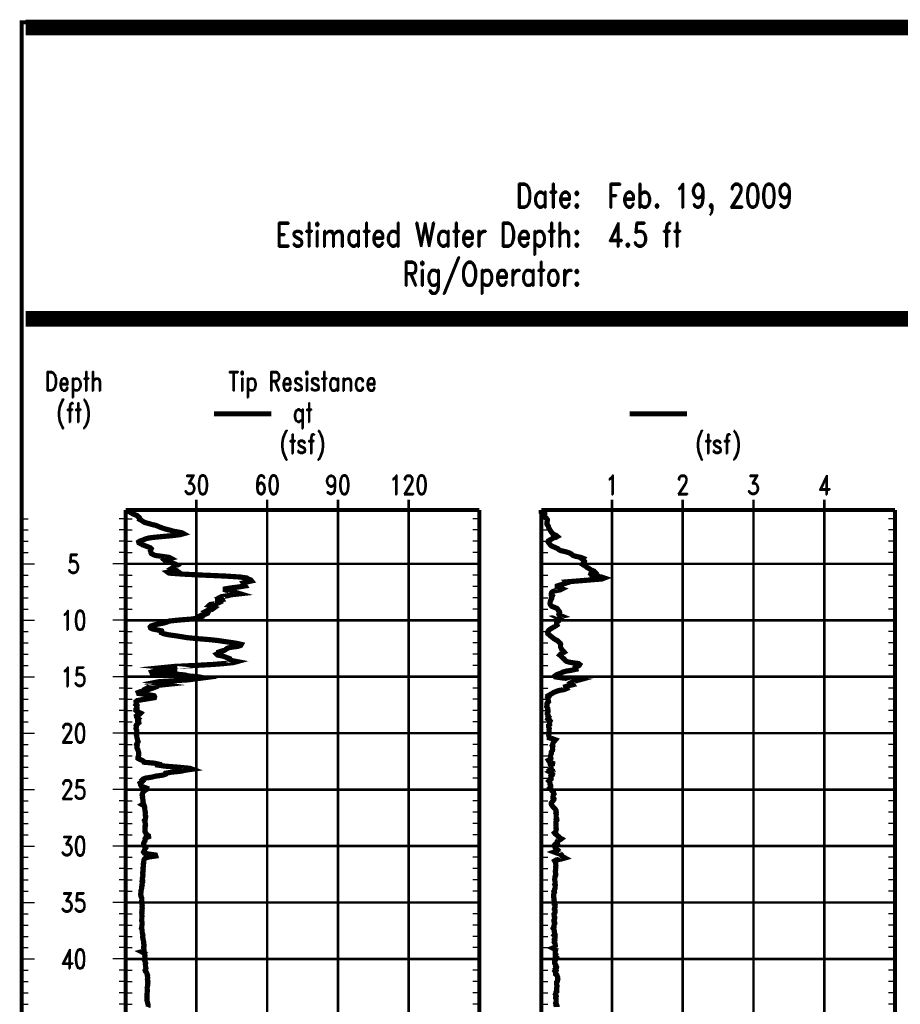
# Model space of a CAD drawing. Extents: x 83 to 619, y 53 to 229.
# Tile 4 of 14: x 83 to 161, y 142 to 229. Entities that reach past the tile are written whole.
import ezdxf
from ezdxf.enums import TextEntityAlignment as Align

# ---------------------------------------------------------------- set-up
doc = ezdxf.new("R2010")
doc.units = 0
doc.header["$MEASUREMENT"] = 0
doc.linetypes.add('DOT', pattern=[0.04, 0, -0.04])
doc.linetypes.add('SOLID', pattern=[0])
doc.layers.get('0').update_dxf_attribs({"linetype": 'SOLID'})
doc.styles.add('ROMAND', font='romand', dxfattribs={"height": 1})

msp = doc.modelspace()

# ---------------------------------------------------------------- linework, layer by layer
at = {"color": 7, "linetype": 'SOLID'}
for points, const_width in [([(83.441, 228.782), (317.229, 228.782)], 0.693), ([(83.094, 52.748), (317.576, 52.748), (317.576, 228.898), (83.094, 228.898), (83.094, 52.748)], 0.347), ([(83.094, 52.748), (317.576, 52.748), (317.576, 228.898), (83.094, 228.898), (83.094, 52.748)], 0.347), ([(83.094, 52.748), (317.576, 52.748), (317.576, 228.898), (83.094, 228.898), (83.094, 52.748)], 0.347), ([(83.094, 52.748), (317.576, 52.748), (317.576, 228.898), (83.094, 228.898), (83.094, 52.748)], 0.347), ([(83.094, 52.748), (317.576, 52.748), (317.576, 228.898), (83.094, 228.898), (83.094, 52.748)], 0.347), ([(83.094, 52.748), (317.576, 52.748), (317.576, 228.898), (83.094, 228.898), (83.094, 52.748)], 0.347), ([(83.094, 52.748), (317.576, 52.748), (317.576, 228.898), (83.094, 228.898), (83.094, 52.748)], 0.347), ([(83.094, 52.748), (317.576, 52.748), (317.576, 228.898), (83.094, 228.898), (83.094, 52.748)], 0.347), ([(83.094, 52.748), (317.576, 52.748), (317.576, 228.898), (83.094, 228.898), (83.094, 52.748)], 0.347), ([(83.094, 52.748), (317.576, 52.748), (317.576, 228.898), (83.094, 228.898), (83.094, 52.748)], 0.347), ([(83.094, 52.748), (317.576, 52.748), (317.576, 228.898), (83.094, 228.898), (83.094, 52.748)], 0.347), ([(83.094, 52.748), (317.576, 52.748), (317.576, 228.898), (83.094, 228.898), (83.094, 52.748)], 0.347), ([(83.094, 52.748), (317.576, 52.748), (317.576, 228.898), (83.094, 228.898), (83.094, 52.748)], 0.347), ([(83.094, 52.748), (317.576, 52.748), (317.576, 228.898), (83.094, 228.898), (83.094, 52.748)], 0.347), ([(83.094, 52.748), (317.576, 52.748), (317.576, 228.898), (83.094, 228.898), (83.094, 52.748)], 0.347), ([(83.094, 52.748), (317.576, 52.748), (317.576, 228.898), (83.094, 228.898), (83.094, 52.748)], 0.347), ([(83.094, 52.748), (317.576, 52.748), (317.576, 228.898), (83.094, 228.898), (83.094, 52.748)], 0.347), ([(83.094, 52.748), (317.576, 52.748), (317.576, 228.898), (83.094, 228.898), (83.094, 52.748)], 0.347), ([(83.094, 52.748), (317.576, 52.748), (317.576, 228.898), (83.094, 228.898), (83.094, 52.748)], 0.347), ([(83.094, 52.748), (317.576, 52.748), (317.576, 228.898), (83.094, 228.898), (83.094, 52.748)], 0.347), ([(83.094, 52.748), (317.576, 52.748), (317.576, 228.898), (83.094, 228.898), (83.094, 52.748)], 0.347), ([(83.094, 52.748), (317.576, 52.748), (317.576, 228.898), (83.094, 228.898), (83.094, 52.748)], 0.347), ([(83.441, 228.089), (317.229, 228.089)], 0.693), ([(83.441, 202.909), (317.229, 202.909)], 0.693), ([(83.441, 202.216), (317.229, 202.216)], 0.693), ([(83.094, 185.582), (83.094, 81.083)], 0.347), ([(92.335, 185.582), (92.335, 81.083)], 0.347), ([(92.335, 185.582), (123.753, 185.582)], 0.347), ([(92.335, 185.582), (92.335, 81.083)], 0.347), ([(123.753, 185.582), (123.753, 81.083)], 0.347), ([(129.251, 185.582), (160.67, 185.582)], 0.347), ([(129.251, 185.582), (129.251, 81.083)], 0.347), ([(160.67, 185.582), (160.67, 81.083)], 0.347)]:
    msp.add_lwpolyline(points, dxfattribs=dict(at, const_width=const_width))
at = {"color": 36, "linetype": 'SOLID', "const_width": 0.462}
for points in [[(100.19, 194.13), (105.272, 194.13)], [(92.62, 185.582), (92.666, 185.516), (92.666, 185.429), (92.809, 185.344), (92.951, 185.256), (93.143, 185.173), (93.334, 185.103), (93.406, 185.016), (93.549, 184.927), (93.596, 184.839), (93.573, 184.751), (93.74, 184.664), (93.859, 184.578), (94.001, 184.489), (94.335, 184.401), (94.62, 184.314), (95.001, 184.226), (95.215, 184.138), (95.43, 184.05), (95.669, 183.963), (95.955, 183.876), (96.312, 183.788), (96.478, 183.728), (96.931, 183.643), (97.336, 183.563), (97.478, 183.482), (97.193, 183.402), (96.551, 183.319), (95.672, 183.239), (94.818, 183.158), (94.368, 183.098), (94.084, 183.015), (93.898, 182.931), (93.624, 182.841), (93.489, 182.755), (93.514, 182.668), (93.681, 182.579), (93.849, 182.491), (94.085, 182.403), (94.524, 182.235), (94.602, 182.148), (94.564, 182.065), (94.532, 181.98), (94.573, 181.896), (94.571, 181.809), (94.615, 181.723), (94.779, 181.638), (94.967, 181.551), (95.606, 181.466), (96.198, 181.381), (96.362, 181.292), (96.05, 181.204), (95.81, 181.117), (95.904, 181.03), (96.308, 180.943), (96.545, 180.856), (96.781, 180.769), (96.9, 180.681), (96.733, 180.594), (96.589, 180.507), (96.446, 180.419), (96.684, 180.333), (96.802, 180.247), (96.469, 180.159), (96.064, 180.07), (96.183, 179.983), (97.35, 179.898), (99.111, 179.81), (101.158, 179.723), (102.515, 179.635), (103.109, 179.548), (103.204, 179.463), (103.442, 179.377), (103.513, 179.291), (103.108, 179.202), (102.775, 179.116), (102.948, 178.847), (102.399, 178.759), (101.685, 178.669), (101.186, 178.583), (101.186, 178.497), (101.52, 178.41), (101.758, 178.324), (102.21, 178.235), (102.495, 178.149), (101.71, 178.062), (101.379, 177.974), (100.835, 177.888), (100.669, 177.801), (100.86, 177.715), (100.908, 177.629), (100.504, 177.541), (100.504, 177.456), (100.625, 177.371), (100.436, 177.284), (99.843, 177.197), (99.75, 177.112), (100.084, 177.027), (100.252, 176.941), (100.133, 176.854), (100.017, 176.768), (99.64, 176.681), (99.474, 176.596), (99.665, 176.51), (99.619, 176.425), (99.431, 176.338), (99.076, 176.252), (98.91, 176.168), (99.006, 176.08), (98.816, 175.992), (98.197, 175.905), (97.104, 175.82), (96.176, 175.723), (96.011, 175.639), (95.726, 175.551), (95.25, 175.463), (94.846, 175.375), (94.584, 175.289), (94.514, 175.201), (94.539, 175.115), (94.705, 175.027), (95.155, 174.939), (95.533, 174.853), (95.557, 174.766), (95.533, 174.681), (95.724, 174.596), (96.129, 174.511), (96.724, 174.427), (97.272, 174.341), (97.773, 174.257), (98.607, 174.171), (99.702, 174.086), (100.511, 174.001), (101.082, 173.914), (101.677, 173.829), (102.224, 173.742), (102.605, 173.655), (102.557, 173.569), (102.296, 173.478), (101.653, 173.393), (101.344, 173.306), (101.249, 173.221), (101.13, 173.134), (100.821, 173.049), (100.583, 172.966), (100.583, 172.881), (100.416, 172.793), (100.512, 172.705), (100.965, 172.617), (101.583, 172.382), (101.607, 172.297), (101.774, 172.212), (102.226, 172.126), (101.916, 172.04), (101.13, 171.956), (100.036, 171.87), (98.513, 171.786), (96.681, 171.697), (95.825, 171.612), (96.684, 171.527), (96.683, 171.444), (95.647, 171.361), (94.916, 171.279), (94.635, 171.197), (94.673, 171.114), (96.596, 171.031), (97.595, 170.942), (97.877, 170.856), (98.852, 170.77), (99.232, 170.683), (98.565, 170.596), (97.945, 170.51), (96.612, 170.425), (95.279, 170.337), (94.83, 170.25), (95.167, 170.163), (95.768, 170.077), (94.952, 169.99), (94.483, 169.903), (94.32, 169.815), (94.602, 169.728), (94.363, 169.643), (94.097, 169.557), (93.673, 169.47), (93.445, 169.383), (93.479, 169.297), (94.337, 169.183), (94.858, 169.096), (94.91, 169.008), (94.886, 168.921), (94.373, 168.834), (93.81, 168.747), (93.349, 168.661), (93.254, 168.572), (93.28, 168.484), (93.303, 168.396), (93.25, 168.308), (93.344, 168.219), (93.314, 168.133), (93.34, 168.049), (93.337, 167.963), (93.244, 167.878), (93.235, 167.795), (93.332, 167.713), (93.493, 167.629), (93.668, 167.548), (93.594, 167.467), (93.452, 167.385), (93.291, 167.298), (93.308, 167.212), (93.356, 167.126), (93.471, 167.041), (93.395, 166.954), (93.401, 166.868), (93.5, 166.783), (93.509, 166.699), (93.412, 166.614), (93.299, 166.525), (93.261, 166.44), (93.291, 166.354), (93.269, 166.268), (93.246, 166.181), (93.275, 166.096), (93.327, 166.014), (93.324, 165.854), (93.282, 165.767), (93.313, 165.683), (93.289, 165.6), (93.318, 165.52), (93.332, 165.44), (93.337, 165.352), (93.367, 165.267), (93.39, 165.182), (93.412, 165.098), (93.439, 165.018), (93.333, 164.846), (93.299, 164.759), (93.358, 164.672), (93.343, 164.586), (93.326, 164.498), (93.356, 164.411), (93.41, 164.323), (93.438, 164.236), (93.465, 164.148), (93.491, 164.06), (93.492, 163.973), (93.492, 163.887), (93.491, 163.8), (93.462, 163.712), (93.415, 163.625), (93.416, 163.538), (93.566, 163.451), (93.795, 163.365), (93.907, 163.277), (93.956, 163.192), (94.89, 163.104), (95.281, 163.018), (95.24, 162.929), (95.833, 162.842), (96.904, 162.757), (98.021, 162.655), (98.257, 162.569), (97.648, 162.482), (97.232, 162.393), (96.404, 162.305), (95.891, 162.218), (95.884, 162.131), (95.641, 162.043), (95.01, 161.956), (94.652, 161.867), (94.098, 161.778), (93.873, 161.69), (93.791, 161.603), (93.848, 161.515), (93.762, 161.428), (93.621, 161.341), (93.664, 161.252), (93.666, 161.165), (93.719, 161.078), (93.918, 160.989), (94.163, 160.9), (94.111, 160.813), (94.115, 160.726), (93.959, 160.639), (93.901, 160.553), (93.846, 160.463), (93.809, 160.376), (93.792, 160.289), (93.83, 160.203), (93.847, 160.115), (93.818, 160.027), (93.846, 159.941), (93.869, 159.855), (93.872, 159.768), (93.873, 159.682), (93.898, 159.593), (93.922, 159.508), (93.794, 159.427), (93.953, 159.339), (94.013, 159.253), (94.022, 159.165), (94.025, 159.078), (94.042, 158.99), (94.043, 158.905), (94.067, 158.818), (94.09, 158.732), (94.066, 158.645), (94.067, 158.558), (94.072, 158.471), (94.117, 158.385), (94.11, 158.298), (94.097, 158.211), (94.077, 158.124), (94.013, 158.038), (94.066, 157.952), (94.049, 157.865), (94.073, 157.778), (94.079, 157.69), (94.098, 157.603), (94.049, 157.516), (94.071, 157.43), (94.048, 157.344), (94.062, 157.258), (94.059, 157.171), (94.059, 157.085), (94.058, 156.999), (94.116, 156.913), (94.151, 156.826), (94.248, 156.74), (94.366, 156.653), (94.37, 156.568), (94.105, 156.482), (94.059, 156.394), (94.071, 156.305), (94.052, 156.217), (94.002, 156.153), (93.933, 156.006), (93.938, 155.918), (93.967, 155.83), (93.989, 155.742), (94.055, 155.655), (94.108, 155.568), (94.051, 155.481), (94.001, 155.39), (93.965, 155.301), (93.921, 155.214), (93.987, 155.126), (94.364, 155.038), (94.98, 154.951), (95.006, 154.864), (94.413, 154.776), (94.085, 154.688), (94, 154.6), (93.959, 154.512), (93.946, 154.426), (93.934, 154.339), (93.942, 154.253), (93.905, 154.169), (93.909, 154.083), (93.915, 153.998), (93.916, 153.912), (93.869, 153.825), (93.871, 153.742), (93.895, 153.657), (93.869, 153.571), (93.888, 153.487), (93.846, 153.404), (93.843, 153.322), (93.872, 153.24), (93.849, 153.157), (93.869, 153.073), (93.842, 152.991), (93.806, 152.867), (93.83, 152.786), (93.847, 152.698), (93.793, 152.611), (93.84, 152.523), (93.798, 152.433), (93.787, 152.345), (93.803, 152.256), (93.756, 152.168), (93.755, 152.079), (93.757, 151.991), (93.734, 151.902), (93.701, 151.814), (93.701, 151.726), (93.707, 151.637), (93.683, 151.55), (93.661, 151.461), (93.691, 151.373), (93.699, 151.285), (93.726, 151.197), (93.769, 151.109), (93.772, 151.021), (93.762, 150.932), (93.764, 150.845), (93.769, 150.758), (93.812, 150.669), (93.788, 150.579), (93.808, 150.491), (93.791, 150.403), (93.788, 150.315), (93.81, 150.227), (93.788, 150.14), (93.791, 150.052), (93.793, 149.965), (93.763, 149.88), (93.787, 149.791), (93.765, 149.703), (93.793, 149.497), (93.769, 149.409), (93.768, 149.319), (93.77, 149.231), (93.747, 149.142), (93.773, 149.055), (93.796, 148.967), (93.798, 148.88), (93.798, 148.791), (93.768, 148.703), (93.774, 148.615), (93.757, 148.527), (93.736, 148.439), (93.778, 148.352), (93.802, 148.264), (93.804, 148.175), (93.799, 148.088), (93.82, 148), (93.845, 147.912), (93.868, 147.824), (93.844, 147.736), (93.843, 147.648), (93.869, 147.56), (93.871, 147.472), (93.899, 147.383), (93.926, 147.295), (93.946, 147.208), (93.927, 147.121), (93.95, 147.033), (93.977, 146.944), (93.97, 146.855), (93.922, 146.768), (93.928, 146.682), (93.955, 146.593), (93.957, 146.504), (93.979, 146.417), (93.746, 146.356), (94.011, 146.217), (94.034, 146.129), (94.053, 146.041), (94.027, 145.953), (94.047, 145.865), (94.031, 145.778), (94.027, 145.689), (94.009, 145.602), (94.058, 145.512), (94.064, 145.424), (94.11, 145.336), (94.08, 145.247), (94.099, 145.16), (94.098, 145.071), (94.115, 144.985), (94.141, 144.895), (94.101, 144.807), (94.056, 144.719), (94.091, 144.631), (94.169, 144.543), (94.214, 144.454), (94.237, 144.367), (94.282, 144.279), (94.264, 144.192), (94.283, 144.105), (94.281, 144.015), (94.261, 143.928), (94.285, 143.841), (94.311, 143.754), (94.287, 143.665), (94.311, 143.578), (94.288, 143.491), (94.285, 143.404), (94.279, 143.316), (94.259, 143.228), (94.239, 143.14), (94.264, 142.937), (94.264, 142.849), (94.24, 142.76), (94.241, 142.671), (94.222, 142.583), (94.22, 142.496), (94.24, 142.408), (94.233, 142.318), (94.237, 142.231), (94.221, 142.143), (94.22, 142.054), (94.248, 141.967), (94.268, 141.879), (94.297, 141.792), (94.317, 141.704), (94.338, 141.616), (94.336, 141.529), (94.304, 141.44)]]:
    msp.add_lwpolyline(points, dxfattribs=at)
at = {"color": 96, "linetype": 'SOLID', "const_width": 0.462}
for points in [[(137.106, 194.13), (142.188, 194.13)], [(129.251, 185.582), (129.251, 185.516), (129.251, 185.429), (129.566, 185.344), (129.566, 185.256), (129.566, 185.173), (129.566, 185.103), (129.566, 185.016), (129.61, 184.927), (129.716, 184.839), (129.785, 184.751), (129.792, 184.664), (129.773, 184.578), (129.748, 184.489), (129.76, 184.401), (129.76, 184.314), (129.829, 184.226), (129.88, 184.138), (129.899, 184.05), (129.949, 183.963), (129.993, 183.876), (130.037, 183.788), (130.081, 183.728), (130.131, 183.643), (130.194, 183.563), (130.257, 183.482), (130.395, 183.402), (130.596, 183.319), (130.684, 183.239), (130.533, 183.158), (130.282, 183.098), (130.188, 183.015), (130.031, 182.931), (129.88, 182.841), (129.861, 182.755), (129.924, 182.668), (129.987, 182.579), (130.062, 182.491), (130.144, 182.403), (130.54, 182.235), (130.728, 182.148), (130.803, 182.065), (130.986, 181.98), (131.369, 181.896), (131.664, 181.809), (131.865, 181.723), (131.966, 181.638), (132.073, 181.551), (132.343, 181.466), (132.758, 181.381), (132.978, 181.292), (132.908, 181.204), (133.009, 181.117), (133.097, 181.03), (133.084, 180.943), (133.022, 180.856), (132.908, 180.769), (133.04, 180.681), (133.185, 180.594), (133.279, 180.507), (133.468, 180.419), (133.568, 180.333), (133.7, 180.247), (133.939, 180.159), (134.021, 180.07), (133.688, 179.983), (133.644, 179.898), (133.725, 179.81), (134.058, 179.723), (134.592, 179.635), (134.85, 179.548), (134.63, 179.463), (133.575, 179.377), (132.531, 179.291), (131.444, 179.202), (131.513, 179.116), (130.678, 178.847), (130.678, 178.759), (130.847, 178.669), (131.099, 178.583), (130.929, 178.497), (130.452, 178.41), (130.232, 178.324), (130.156, 178.235), (130.131, 178.149), (130.131, 178.062), (130.232, 177.974), (130.188, 177.888), (130.144, 177.801), (130.169, 177.715), (130.125, 177.629), (130.081, 177.541), (130.043, 177.456), (130.037, 177.371), (130.024, 177.284), (130.056, 177.197), (130.106, 177.112), (130.194, 177.027), (130.433, 176.941), (130.634, 176.854), (130.722, 176.768), (130.753, 176.681), (130.841, 176.596), (130.879, 176.51), (130.835, 176.425), (130.81, 176.338), (130.854, 176.252), (131.055, 176.168), (130.596, 176.08), (130.766, 175.992), (130.917, 175.905), (130.816, 175.82), (130.778, 175.723), (130.615, 175.639), (130.602, 175.551), (130.602, 175.463), (130.646, 175.375), (130.527, 175.289), (130.376, 175.201), (130.219, 175.115), (130.081, 175.027), (129.949, 174.939), (129.873, 174.853), (129.829, 174.766), (129.817, 174.681), (129.836, 174.596), (129.955, 174.511), (130.024, 174.427), (130.156, 174.341), (130.257, 174.257), (130.357, 174.171), (130.496, 174.086), (130.665, 174.001), (130.766, 173.914), (130.835, 173.829), (130.942, 173.742), (130.973, 173.655), (130.954, 173.569), (130.954, 173.478), (130.973, 173.393), (131.017, 173.306), (131.055, 173.221), (131.124, 173.134), (131.199, 173.049), (131.281, 172.966), (131.124, 172.881), (130.967, 172.793), (130.891, 172.705), (131.005, 172.617), (131.243, 172.382), (131.331, 172.297), (131.394, 172.212), (131.532, 172.126), (131.909, 172.04), (132.557, 171.956), (132.663, 171.87), (132.613, 171.786), (132.462, 171.697), (132.286, 171.612), (132.312, 171.527), (132.33, 171.444), (131.96, 171.361), (131.457, 171.279), (131.162, 171.197), (131.03, 171.114), (130.791, 171.031), (130.584, 170.942), (130.47, 170.856), (130.508, 170.77), (131.048, 170.683), (131.909, 170.596), (132.663, 170.51), (132.355, 170.425), (132.048, 170.337), (131.891, 170.25), (132.004, 170.163), (132.06, 170.077), (131.677, 169.99), (131.413, 169.903), (131.432, 169.815), (131.495, 169.728), (131.287, 169.643), (130.81, 169.557), (130.558, 169.47), (130.345, 169.383), (130.213, 169.297), (130.012, 169.183), (129.861, 169.096), (129.905, 169.008), (129.817, 168.921), (129.848, 168.834), (129.848, 168.747), (129.873, 168.661), (129.892, 168.572), (129.804, 168.484), (129.76, 168.396), (129.76, 168.308), (129.773, 168.219), (129.735, 168.133), (129.773, 168.049), (129.829, 167.963), (129.823, 167.878), (129.855, 167.795), (129.861, 167.713), (129.836, 167.629), (129.792, 167.548), (129.792, 167.467), (129.848, 167.385), (129.836, 167.298), (129.917, 167.212), (129.873, 167.126), (129.829, 167.041), (129.961, 166.954), (130.037, 166.868), (129.993, 166.783), (129.993, 166.699), (129.98, 166.614), (129.987, 166.525), (129.892, 166.44), (129.899, 166.354), (129.936, 166.268), (129.961, 166.181), (129.943, 166.096), (129.949, 166.014), (129.936, 165.854), (129.936, 165.767), (129.93, 165.683), (129.911, 165.6), (129.93, 165.52), (129.961, 165.44), (129.961, 165.352), (130.269, 165.267), (130.514, 165.182), (130.445, 165.098), (130.364, 165.018), (130.276, 164.846), (130.263, 164.759), (130.219, 164.672), (130.276, 164.586), (130.25, 164.498), (130.244, 164.411), (130.263, 164.323), (130.244, 164.236), (130.175, 164.148), (130.131, 164.06), (130.144, 163.973), (130.112, 163.887), (130.087, 163.8), (130.068, 163.712), (130.068, 163.625), (130.1, 163.538), (130.024, 163.451), (129.88, 163.365), (129.936, 163.277), (130.1, 163.192), (130.263, 163.104), (130.25, 163.018), (130.081, 162.929), (130.119, 162.842), (130.119, 162.757), (130.131, 162.655), (130.043, 162.569), (130.244, 162.482), (130.276, 162.393), (130.043, 162.305), (130.2, 162.218), (130.257, 162.131), (130.219, 162.043), (130.106, 161.956), (130.125, 161.867), (130.087, 161.778), (130.112, 161.69), (130.024, 161.603), (129.924, 161.515), (130.012, 161.428), (130.024, 161.341), (130.012, 161.252), (130.068, 161.165), (130.1, 161.078), (130.1, 160.989), (130.012, 160.9), (130.087, 160.813), (130.144, 160.726), (130.219, 160.639), (130.332, 160.553), (130.351, 160.463), (130.382, 160.376), (130.32, 160.289), (130.307, 160.203), (130.288, 160.115), (130.294, 160.027), (130.382, 159.941), (130.364, 159.855), (130.288, 159.768), (130.225, 159.682), (130.144, 159.593), (130.131, 159.508), (130.156, 159.427), (130.219, 159.339), (130.276, 159.253), (130.351, 159.165), (130.439, 159.078), (130.514, 158.99), (130.558, 158.905), (130.546, 158.818), (130.584, 158.732), (130.546, 158.645), (130.584, 158.558), (130.571, 158.471), (130.571, 158.385), (130.571, 158.298), (130.615, 158.211), (130.571, 158.124), (130.627, 158.038), (130.571, 157.952), (130.54, 157.865), (130.54, 157.778), (130.571, 157.69), (130.558, 157.603), (130.571, 157.516), (130.558, 157.43), (130.546, 157.344), (130.584, 157.258), (130.571, 157.171), (130.54, 157.085), (130.527, 156.999), (130.426, 156.913), (130.489, 156.826), (130.621, 156.74), (130.709, 156.653), (130.822, 156.568), (130.873, 156.482), (131.036, 156.394), (130.917, 156.305), (130.709, 156.217), (130.671, 156.153), (130.69, 156.006), (130.502, 155.918), (130.426, 155.83), (130.439, 155.742), (130.452, 155.655), (130.508, 155.568), (130.609, 155.481), (130.715, 155.39), (130.646, 155.301), (130.395, 155.214), (130.627, 155.126), (130.948, 155.038), (131.055, 154.951), (131.086, 154.864), (131.193, 154.776), (131.356, 154.688), (131.048, 154.6), (130.59, 154.512), (130.439, 154.426), (130.489, 154.339), (130.54, 154.253), (130.527, 154.169), (130.546, 154.083), (130.552, 153.998), (130.527, 153.912), (130.54, 153.825), (130.54, 153.742), (130.514, 153.657), (130.521, 153.571), (130.489, 153.487), (130.514, 153.404), (130.527, 153.322), (130.54, 153.24), (130.54, 153.157), (130.477, 153.073), (130.47, 152.991), (130.452, 152.867), (130.439, 152.786), (130.452, 152.698), (130.47, 152.611), (130.483, 152.523), (130.483, 152.433), (130.439, 152.345), (130.496, 152.256), (130.483, 152.168), (130.483, 152.079), (130.47, 151.991), (130.426, 151.902), (130.426, 151.814), (130.37, 151.726), (130.42, 151.637), (130.382, 151.55), (130.351, 151.461), (130.364, 151.373), (130.338, 151.285), (130.351, 151.197), (130.376, 151.109), (130.382, 151.021), (130.382, 150.932), (130.408, 150.845), (130.408, 150.758), (130.452, 150.669), (130.414, 150.579), (130.483, 150.491), (130.47, 150.403), (130.47, 150.315), (130.426, 150.227), (130.408, 150.14), (130.47, 150.052), (130.47, 149.965), (130.47, 149.88), (130.452, 149.791), (130.382, 149.703), (130.395, 149.497), (130.452, 149.409), (130.439, 149.319), (130.426, 149.231), (130.364, 149.142), (130.376, 149.055), (130.439, 148.967), (130.452, 148.88), (130.395, 148.791), (130.395, 148.703), (130.364, 148.615), (130.376, 148.527), (130.307, 148.439), (130.364, 148.352), (130.395, 148.264), (130.42, 148.175), (130.408, 148.088), (130.439, 148), (130.47, 147.912), (130.395, 147.824), (130.477, 147.736), (130.483, 147.648), (130.458, 147.56), (130.408, 147.472), (130.452, 147.383), (130.408, 147.295), (130.395, 147.208), (130.464, 147.121), (130.483, 147.033), (130.496, 146.944), (130.496, 146.855), (130.483, 146.768), (130.263, 146.682), (130.439, 146.593), (130.521, 146.504), (130.496, 146.417), (130.483, 146.356), (130.483, 146.217), (130.54, 146.129), (130.483, 146.041), (130.483, 145.953), (130.584, 145.865), (130.514, 145.778), (130.54, 145.689), (130.502, 145.602), (130.439, 145.512), (130.426, 145.424), (130.439, 145.336), (130.508, 145.247), (130.552, 145.16), (130.527, 145.071), (130.609, 144.985), (130.59, 144.895), (130.502, 144.807), (130.552, 144.719), (130.47, 144.631), (130.54, 144.543), (130.527, 144.454), (130.527, 144.367), (130.64, 144.279), (130.671, 144.192), (130.703, 144.105), (130.69, 144.015), (130.722, 143.928), (130.703, 143.841), (130.69, 143.754), (130.615, 143.665), (130.615, 143.578), (130.602, 143.491), (130.627, 143.404), (130.653, 143.316), (130.64, 143.228), (130.609, 143.14), (130.627, 142.937), (130.634, 142.849), (130.558, 142.76), (130.546, 142.671), (130.502, 142.583), (130.552, 142.496), (130.584, 142.408), (130.527, 142.318), (130.527, 142.231), (130.571, 142.143), (130.571, 142.054), (130.571, 141.967), (130.558, 141.879), (130.527, 141.792), (130.584, 141.704), (130.558, 141.616), (130.659, 141.529), (130.659, 141.44)]]:
    msp.add_lwpolyline(points, dxfattribs=at)
at = {"color": 8, "linetype": 'SOLID', "const_width": 0.231}
for points in [[(98.619, 185.582), (98.619, 186.507)], [(104.902, 185.582), (104.902, 186.507)], [(111.186, 185.582), (111.186, 186.507)], [(117.47, 185.582), (117.47, 186.507)], [(135.535, 185.582), (135.535, 186.507)], [(141.819, 185.582), (141.819, 186.507)], [(148.102, 185.582), (148.102, 186.507)], [(154.386, 185.582), (154.386, 186.507)]]:
    msp.add_lwpolyline(points, dxfattribs=at)
at = {"color": 8, "linetype": 'DOT', "const_width": 0.231}
for points in [[(98.619, 185.582), (98.619, 81.083)], [(104.902, 185.582), (104.902, 81.083)], [(111.186, 185.582), (111.186, 81.083)], [(117.47, 185.582), (117.47, 81.083)], [(135.535, 185.582), (135.535, 81.083)], [(141.819, 185.582), (141.819, 81.083)], [(148.102, 185.582), (148.102, 81.083)], [(154.386, 185.582), (154.386, 81.083)], [(92.335, 180.806), (123.753, 180.806)], [(123.753, 180.806), (92.335, 180.806)], [(129.251, 180.806), (160.67, 180.806)], [(160.67, 180.806), (129.251, 180.806)], [(92.335, 175.794), (123.753, 175.794)], [(123.753, 175.794), (92.335, 175.794)], [(129.251, 175.794), (160.67, 175.794)], [(160.67, 175.794), (129.251, 175.794)], [(92.335, 170.782), (123.753, 170.782)], [(123.753, 170.782), (92.335, 170.782)], [(129.251, 170.782), (160.67, 170.782)], [(160.67, 170.782), (129.251, 170.782)], [(92.335, 165.771), (123.753, 165.771)], [(123.753, 165.771), (92.335, 165.771)], [(129.251, 165.771), (160.67, 165.771)], [(160.67, 165.771), (129.251, 165.771)], [(92.335, 160.759), (123.753, 160.759)], [(123.753, 160.759), (92.335, 160.759)], [(129.251, 160.759), (160.67, 160.759)], [(160.67, 160.759), (129.251, 160.759)], [(92.335, 155.747), (123.753, 155.747)], [(123.753, 155.747), (92.335, 155.747)], [(129.251, 155.747), (160.67, 155.747)], [(160.67, 155.747), (129.251, 155.747)], [(92.335, 150.735), (123.753, 150.735)], [(123.753, 150.735), (92.335, 150.735)], [(129.251, 150.735), (160.67, 150.735)], [(160.67, 150.735), (129.251, 150.735)], [(92.335, 145.724), (123.753, 145.724)], [(123.753, 145.724), (92.335, 145.724)], [(129.251, 145.724), (160.67, 145.724)], [(160.67, 145.724), (129.251, 145.724)]]:
    msp.add_lwpolyline(points, dxfattribs=at)
at = {"color": 7, "linetype": 'SOLID'}
for points in [[(83.094, 184.815), (83.672, 184.815)], [(92.335, 184.815), (91.757, 184.815)], [(92.335, 184.815), (92.913, 184.815)], [(123.753, 184.815), (123.176, 184.815)], [(129.251, 184.815), (129.829, 184.815)], [(160.67, 184.815), (160.092, 184.815)], [(83.094, 183.813), (83.672, 183.813)], [(92.335, 183.813), (91.757, 183.813)], [(92.335, 183.813), (92.913, 183.813)], [(123.753, 183.813), (123.176, 183.813)], [(129.251, 183.813), (129.829, 183.813)], [(160.67, 183.813), (160.092, 183.813)], [(83.094, 182.81), (83.672, 182.81)], [(92.335, 182.81), (91.757, 182.81)], [(92.335, 182.81), (92.913, 182.81)], [(123.753, 182.81), (123.176, 182.81)], [(129.251, 182.81), (129.829, 182.81)], [(160.67, 182.81), (160.092, 182.81)], [(83.094, 181.808), (83.672, 181.808)], [(92.335, 181.808), (91.757, 181.808)], [(92.335, 181.808), (92.913, 181.808)], [(123.753, 181.808), (123.176, 181.808)], [(129.251, 181.808), (129.829, 181.808)], [(160.67, 181.808), (160.092, 181.808)], [(83.094, 180.806), (84.249, 180.806)], [(83.094, 180.806), (83.672, 180.806)], [(92.335, 180.806), (91.18, 180.806)], [(92.335, 180.806), (91.757, 180.806)], [(92.335, 180.806), (92.913, 180.806)], [(123.753, 180.806), (123.176, 180.806)], [(129.251, 180.806), (129.829, 180.806)], [(160.67, 180.806), (160.092, 180.806)], [(83.094, 179.803), (83.672, 179.803)], [(92.335, 179.803), (91.757, 179.803)], [(92.335, 179.803), (92.913, 179.803)], [(123.753, 179.803), (123.176, 179.803)], [(129.251, 179.803), (129.829, 179.803)], [(160.67, 179.803), (160.092, 179.803)], [(83.094, 178.801), (83.672, 178.801)], [(92.335, 178.801), (91.757, 178.801)], [(92.335, 178.801), (92.913, 178.801)], [(123.753, 178.801), (123.176, 178.801)], [(129.251, 178.801), (129.829, 178.801)], [(160.67, 178.801), (160.092, 178.801)], [(83.094, 177.799), (83.672, 177.799)], [(92.335, 177.799), (91.757, 177.799)], [(92.335, 177.799), (92.913, 177.799)], [(123.753, 177.799), (123.176, 177.799)], [(129.251, 177.799), (129.829, 177.799)], [(160.67, 177.799), (160.092, 177.799)], [(83.094, 176.796), (83.672, 176.796)], [(92.335, 176.796), (91.757, 176.796)], [(92.335, 176.796), (92.913, 176.796)], [(123.753, 176.796), (123.176, 176.796)], [(129.251, 176.796), (129.829, 176.796)], [(160.67, 176.796), (160.092, 176.796)], [(83.094, 175.794), (84.249, 175.794)], [(83.094, 175.794), (83.672, 175.794)], [(92.335, 175.794), (91.18, 175.794)], [(92.335, 175.794), (91.757, 175.794)], [(92.335, 175.794), (92.913, 175.794)], [(123.753, 175.794), (123.176, 175.794)], [(129.251, 175.794), (129.829, 175.794)], [(160.67, 175.794), (160.092, 175.794)], [(83.094, 174.792), (83.672, 174.792)], [(92.335, 174.792), (91.757, 174.792)], [(92.335, 174.792), (92.913, 174.792)], [(123.753, 174.792), (123.176, 174.792)], [(129.251, 174.792), (129.829, 174.792)], [(160.67, 174.792), (160.092, 174.792)], [(83.094, 173.789), (83.672, 173.789)], [(92.335, 173.789), (91.757, 173.789)], [(92.335, 173.789), (92.913, 173.789)], [(123.753, 173.789), (123.176, 173.789)], [(129.251, 173.789), (129.829, 173.789)], [(160.67, 173.789), (160.092, 173.789)], [(83.094, 172.787), (83.672, 172.787)], [(92.335, 172.787), (91.757, 172.787)], [(92.335, 172.787), (92.913, 172.787)], [(123.753, 172.787), (123.176, 172.787)], [(129.251, 172.787), (129.829, 172.787)], [(160.67, 172.787), (160.092, 172.787)], [(83.094, 171.785), (83.672, 171.785)], [(92.335, 171.785), (91.757, 171.785)], [(92.335, 171.785), (92.913, 171.785)], [(123.753, 171.785), (123.176, 171.785)], [(129.251, 171.785), (129.829, 171.785)], [(160.67, 171.785), (160.092, 171.785)], [(83.094, 170.782), (84.249, 170.782)], [(83.094, 170.782), (83.672, 170.782)], [(92.335, 170.782), (91.18, 170.782)], [(92.335, 170.782), (91.757, 170.782)], [(92.335, 170.782), (92.913, 170.782)], [(123.753, 170.782), (123.176, 170.782)], [(129.251, 170.782), (129.829, 170.782)], [(160.67, 170.782), (160.092, 170.782)], [(83.094, 169.78), (83.672, 169.78)], [(92.335, 169.78), (91.757, 169.78)], [(92.335, 169.78), (92.913, 169.78)], [(123.753, 169.78), (123.176, 169.78)], [(129.251, 169.78), (129.829, 169.78)], [(160.67, 169.78), (160.092, 169.78)], [(83.094, 168.778), (83.672, 168.778)], [(92.335, 168.778), (91.757, 168.778)], [(92.335, 168.778), (92.913, 168.778)], [(123.753, 168.778), (123.176, 168.778)], [(129.251, 168.778), (129.829, 168.778)], [(160.67, 168.778), (160.092, 168.778)], [(83.094, 167.775), (83.672, 167.775)], [(92.335, 167.775), (91.757, 167.775)], [(92.335, 167.775), (92.913, 167.775)], [(123.753, 167.775), (123.176, 167.775)], [(129.251, 167.775), (129.829, 167.775)], [(160.67, 167.775), (160.092, 167.775)], [(83.094, 166.773), (83.672, 166.773)], [(92.335, 166.773), (91.757, 166.773)], [(92.335, 166.773), (92.913, 166.773)], [(123.753, 166.773), (123.176, 166.773)], [(129.251, 166.773), (129.829, 166.773)], [(160.67, 166.773), (160.092, 166.773)], [(83.094, 165.771), (84.249, 165.771)], [(83.094, 165.771), (83.672, 165.771)], [(92.335, 165.771), (91.18, 165.771)], [(92.335, 165.771), (91.757, 165.771)], [(92.335, 165.771), (92.913, 165.771)], [(123.753, 165.771), (123.176, 165.771)], [(129.251, 165.771), (129.829, 165.771)], [(160.67, 165.771), (160.092, 165.771)], [(83.094, 164.768), (83.672, 164.768)], [(92.335, 164.768), (91.757, 164.768)], [(92.335, 164.768), (92.913, 164.768)], [(123.753, 164.768), (123.176, 164.768)], [(129.251, 164.768), (129.829, 164.768)], [(160.67, 164.768), (160.092, 164.768)], [(83.094, 163.766), (83.672, 163.766)], [(92.335, 163.766), (91.757, 163.766)], [(92.335, 163.766), (92.913, 163.766)], [(123.753, 163.766), (123.176, 163.766)], [(129.251, 163.766), (129.829, 163.766)], [(160.67, 163.766), (160.092, 163.766)], [(83.094, 162.764), (83.672, 162.764)], [(92.335, 162.764), (91.757, 162.764)], [(92.335, 162.764), (92.913, 162.764)], [(123.753, 162.764), (123.176, 162.764)], [(129.251, 162.764), (129.829, 162.764)], [(160.67, 162.764), (160.092, 162.764)], [(83.094, 161.761), (83.672, 161.761)], [(92.335, 161.761), (91.757, 161.761)], [(92.335, 161.761), (92.913, 161.761)], [(123.753, 161.761), (123.176, 161.761)], [(129.251, 161.761), (129.829, 161.761)], [(160.67, 161.761), (160.092, 161.761)], [(83.094, 160.759), (84.249, 160.759)], [(83.094, 160.759), (83.672, 160.759)], [(92.335, 160.759), (91.18, 160.759)], [(92.335, 160.759), (91.757, 160.759)], [(92.335, 160.759), (92.913, 160.759)], [(123.753, 160.759), (123.176, 160.759)], [(129.251, 160.759), (129.829, 160.759)], [(160.67, 160.759), (160.092, 160.759)], [(83.094, 159.757), (83.672, 159.757)], [(92.335, 159.757), (91.757, 159.757)], [(92.335, 159.757), (92.913, 159.757)], [(123.753, 159.757), (123.176, 159.757)], [(129.251, 159.757), (129.829, 159.757)], [(160.67, 159.757), (160.092, 159.757)], [(83.094, 158.754), (83.672, 158.754)], [(92.335, 158.754), (91.757, 158.754)], [(92.335, 158.754), (92.913, 158.754)], [(123.753, 158.754), (123.176, 158.754)], [(129.251, 158.754), (129.829, 158.754)], [(160.67, 158.754), (160.092, 158.754)], [(83.094, 157.752), (83.672, 157.752)], [(92.335, 157.752), (91.757, 157.752)], [(92.335, 157.752), (92.913, 157.752)], [(123.753, 157.752), (123.176, 157.752)], [(129.251, 157.752), (129.829, 157.752)], [(160.67, 157.752), (160.092, 157.752)], [(83.094, 156.75), (83.672, 156.75)], [(92.335, 156.75), (91.757, 156.75)], [(92.335, 156.75), (92.913, 156.75)], [(123.753, 156.75), (123.176, 156.75)], [(129.251, 156.75), (129.829, 156.75)], [(160.67, 156.75), (160.092, 156.75)], [(83.094, 155.747), (84.249, 155.747)], [(83.094, 155.747), (83.672, 155.747)], [(92.335, 155.747), (91.18, 155.747)], [(92.335, 155.747), (91.757, 155.747)], [(92.335, 155.747), (92.913, 155.747)], [(123.753, 155.747), (123.176, 155.747)], [(129.251, 155.747), (129.829, 155.747)], [(160.67, 155.747), (160.092, 155.747)], [(83.094, 154.745), (83.672, 154.745)], [(92.335, 154.745), (91.757, 154.745)], [(92.335, 154.745), (92.913, 154.745)], [(123.753, 154.745), (123.176, 154.745)], [(129.251, 154.745), (129.829, 154.745)], [(160.67, 154.745), (160.092, 154.745)], [(83.094, 153.743), (83.672, 153.743)], [(92.335, 153.743), (91.757, 153.743)], [(92.335, 153.743), (92.913, 153.743)], [(123.753, 153.743), (123.176, 153.743)], [(129.251, 153.743), (129.829, 153.743)], [(160.67, 153.743), (160.092, 153.743)], [(83.094, 152.74), (83.672, 152.74)], [(92.335, 152.74), (91.757, 152.74)], [(92.335, 152.74), (92.913, 152.74)], [(123.753, 152.74), (123.176, 152.74)], [(129.251, 152.74), (129.829, 152.74)], [(160.67, 152.74), (160.092, 152.74)], [(83.094, 151.738), (83.672, 151.738)], [(92.335, 151.738), (91.757, 151.738)], [(92.335, 151.738), (92.913, 151.738)], [(123.753, 151.738), (123.176, 151.738)], [(129.251, 151.738), (129.829, 151.738)], [(160.67, 151.738), (160.092, 151.738)], [(83.094, 150.735), (84.249, 150.735)], [(83.094, 150.735), (83.672, 150.735)], [(92.335, 150.735), (91.18, 150.735)], [(92.335, 150.735), (91.757, 150.735)], [(92.335, 150.735), (92.913, 150.735)], [(123.753, 150.735), (123.176, 150.735)], [(129.251, 150.735), (129.829, 150.735)], [(160.67, 150.735), (160.092, 150.735)], [(83.094, 149.733), (83.672, 149.733)], [(92.335, 149.733), (91.757, 149.733)], [(92.335, 149.733), (92.913, 149.733)], [(123.753, 149.733), (123.176, 149.733)], [(129.251, 149.733), (129.829, 149.733)], [(160.67, 149.733), (160.092, 149.733)], [(83.094, 148.731), (83.672, 148.731)], [(92.335, 148.731), (91.757, 148.731)], [(92.335, 148.731), (92.913, 148.731)], [(123.753, 148.731), (123.176, 148.731)], [(129.251, 148.731), (129.829, 148.731)], [(160.67, 148.731), (160.092, 148.731)], [(83.094, 147.728), (83.672, 147.728)], [(92.335, 147.728), (91.757, 147.728)], [(92.335, 147.728), (92.913, 147.728)], [(123.753, 147.728), (123.176, 147.728)], [(129.251, 147.728), (129.829, 147.728)], [(160.67, 147.728), (160.092, 147.728)], [(83.094, 146.726), (83.672, 146.726)], [(92.335, 146.726), (91.757, 146.726)], [(92.335, 146.726), (92.913, 146.726)], [(123.753, 146.726), (123.176, 146.726)], [(129.251, 146.726), (129.829, 146.726)], [(160.67, 146.726), (160.092, 146.726)], [(83.094, 145.724), (84.249, 145.724)], [(83.094, 145.724), (83.672, 145.724)], [(92.335, 145.724), (91.18, 145.724)], [(92.335, 145.724), (91.757, 145.724)], [(92.335, 145.724), (92.913, 145.724)], [(123.753, 145.724), (123.176, 145.724)], [(129.251, 145.724), (129.829, 145.724)], [(160.67, 145.724), (160.092, 145.724)], [(83.094, 144.721), (83.672, 144.721)], [(92.335, 144.721), (91.757, 144.721)], [(92.335, 144.721), (92.913, 144.721)], [(123.753, 144.721), (123.176, 144.721)], [(129.251, 144.721), (129.829, 144.721)], [(160.67, 144.721), (160.092, 144.721)], [(83.094, 143.719), (83.672, 143.719)], [(92.335, 143.719), (91.757, 143.719)], [(92.335, 143.719), (92.913, 143.719)], [(123.753, 143.719), (123.176, 143.719)], [(129.251, 143.719), (129.829, 143.719)], [(160.67, 143.719), (160.092, 143.719)], [(83.094, 142.717), (83.672, 142.717)], [(92.335, 142.717), (91.757, 142.717)], [(92.335, 142.717), (92.913, 142.717)], [(123.753, 142.717), (123.176, 142.717)], [(129.251, 142.717), (129.829, 142.717)], [(160.67, 142.717), (160.092, 142.717)], [(83.094, 141.714), (83.672, 141.714)], [(92.335, 141.714), (91.757, 141.714)], [(92.335, 141.714), (92.913, 141.714)], [(123.753, 141.714), (123.176, 141.714)], [(129.251, 141.714), (129.829, 141.714)], [(160.67, 141.714), (160.092, 141.714)]]:
    msp.add_lwpolyline(points, dxfattribs=at)

# ---------------------------------------------------------------- texts
at = {"color": 7, "style": 'ROMAND', "width": 0.78}
for s, height, p in [('Date:', 2.1484, (132.8, 214.575)), ('Estimated Water Depth:', 2.14845, (132.8, 211.11)), ('Rig/Operator:', 2.14845, (132.8, 207.644))]:
    msp.add_text(s, height=height, dxfattribs=at).set_placement(p, align=Align.TOP_RIGHT)
for s, height, p in [('Feb. 19, 2009', 2.14845, (135.111, 214.575)), ('4.5 ft', 2.1484, (135.111, 211.11))]:
    msp.add_text(s, height=height, dxfattribs=at).set_placement(p, align=Align.TOP_LEFT)
for s, height, p in [('Depth', 1.7188, (87.715, 197.018)), ('Tip Resistance', 1.71876, (108.044, 197.018)), ('(ft)', 1.7188, (87.715, 194.246)), ('qt', 1.7188, (108.044, 194.246)), ('(tsf)', 1.7188, (108.044, 191.473)), ('(tsf)', 1.7188, (144.96, 191.473)), ('5', 1.719, (87.715, 180.806)), ('10', 1.7188, (87.715, 175.794)), ('15', 1.7188, (87.715, 170.782)), ('20', 1.7188, (87.715, 165.771)), ('25', 1.7188, (87.715, 160.759)), ('30', 1.7188, (87.715, 155.747)), ('35', 1.7188, (87.715, 150.735)), ('40', 1.7188, (87.715, 145.724))]:
    msp.add_text(s, height=height, dxfattribs=at).set_placement(p, align=Align.MIDDLE_CENTER)
for s, height, p in [('30', 1.7188, (98.619, 186.969)), ('60', 1.7188, (104.902, 186.969)), ('90', 1.7188, (111.186, 186.969)), ('120', 1.7188, (117.47, 186.969)), ('1', 1.719, (135.535, 186.969)), ('2', 1.719, (141.819, 186.969)), ('3', 1.719, (148.102, 186.969)), ('4', 1.719, (154.386, 186.969))]:
    msp.add_text(s, height=height, dxfattribs=at).set_placement(p, align=Align.CENTER)

doc.saveas('drawing.dxf')
